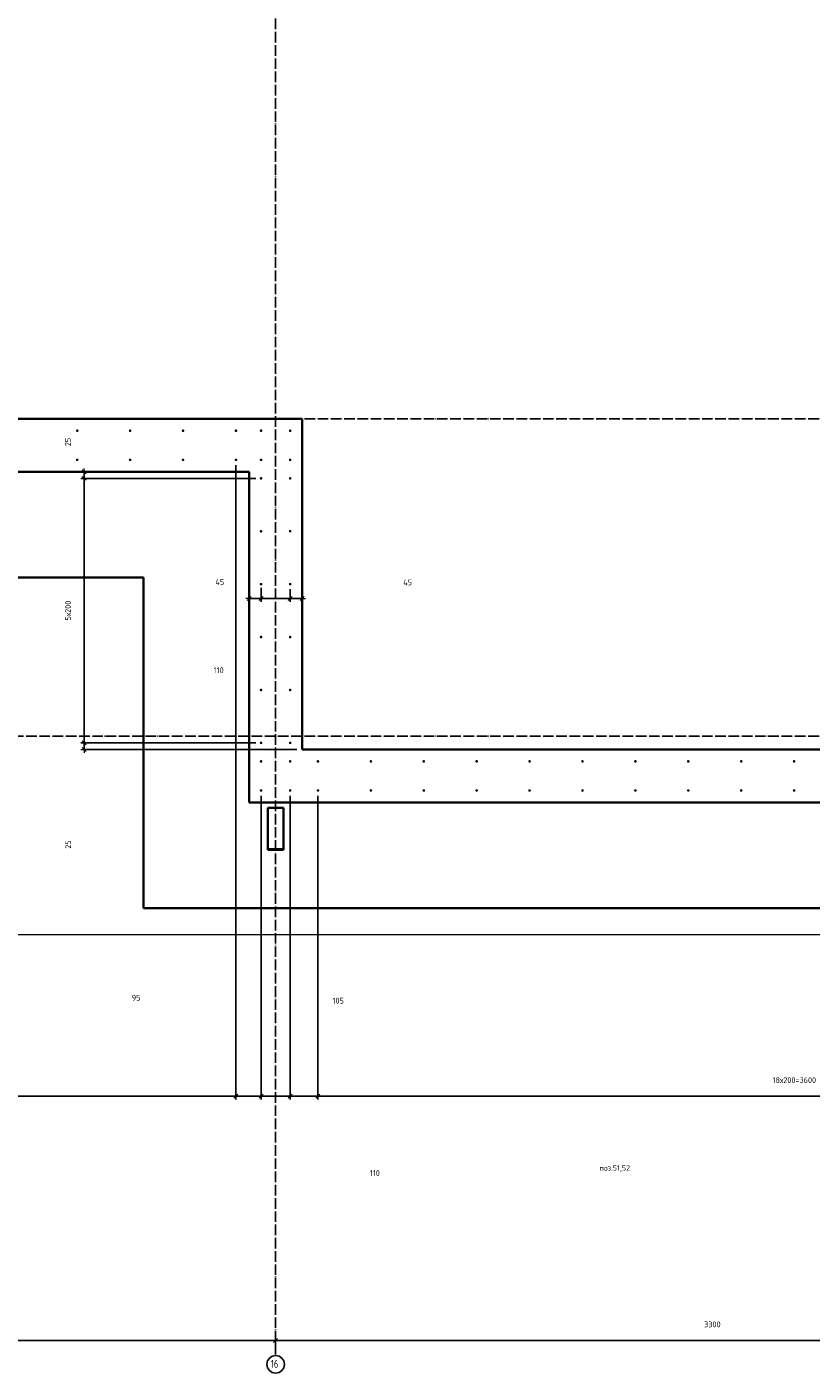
# Model space of a CAD drawing. Header units: millimetres. Extents: x 27309 to 183995, y -852 to 48500.
# Tile 47 of 93: x 148700 to 151664, y 27593 to 32682. Entities that reach past the tile are written whole.
import ezdxf

# ---------------------------------------------------------------- set-up
doc = ezdxf.new("R2010")
doc.units = ezdxf.units.MM
doc.header["$PDMODE"] = 65
for name, pattern in [('______11', [50, 40, -5, 0, -5]), ('______5', [110, 80, -10, 10, -10]), ('________', [0])]:
    doc.linetypes.add(name, pattern=pattern)
for name, color, linetype, lineweight in [('Standard', 7, 'Continuous', 25), ('Арм.стержн. Выпуски', 180, 'Continuous', 35), ('Размерная линия_ общее', 7, 'Continuous', 13)]:
    doc.layers.add(name, color=color, linetype=linetype, lineweight=lineweight)
doc.layers.add('Осевая линия_ общее', color=7, linetype='______5', lineweight=13, true_color=0xa0a0a0)
doc.styles.add('ISOCPEUR', font='ISOCPEUR')
doc.dimstyles.new('DIMSTYLE_3', dxfattribs={"dimtxt": 22, "dimasz": 25, "dimexe": 0, "dimexo": 0, "dimgap": 11, "dimtad": 2, "dimdec": 0, "dimrnd": 5, "dimzin": 12, "dimdsep": 46, "dimtxsty": 'ISOCPEUR', "dimblk1": 'ALL_ML_STRICH', "dimblk2": 'ALL_ML_STRICH', "dimsah": 1, "dimcen": 0, "dimclrd": 7, "dimclre": 256, "dimclrt": 7, "dimadec": 0, "dimazin": 0, "dimtfac": 1, "dimtdec": 0, "dimtix": 1, "dimtmove": 2, "dimatfit": 3, "dimfxl": 0, "dimtzin": 0, "dimlwd": 0, "dimlwe": -3, "dimarcsym": 0})
doc.dimstyles.new('DIMSTYLE_5', dxfattribs={"dimtxt": 22, "dimasz": 25, "dimexe": 0, "dimexo": 0, "dimgap": 11, "dimtad": 2, "dimdec": 0, "dimrnd": 5, "dimzin": 12, "dimdsep": 46, "dimtxsty": 'ISOCPEUR', "dimblk1": 'ALL_ML_STRICH', "dimblk2": 'ALL_ML_STRICH', "dimsah": 1, "dimcen": 0, "dimclrd": 7, "dimclre": 256, "dimclrt": 7, "dimadec": 0, "dimazin": 0, "dimtfac": 1, "dimtdec": 0, "dimtix": 1, "dimtmove": 2, "dimatfit": 3, "dimfxl": 0, "dimtvp": 1.2, "dimtzin": 0, "dimlwd": 0, "dimlwe": -3, "dimarcsym": 0})
doc.dimstyles.new('DIMSTYLE_7', dxfattribs={"dimtxt": 22, "dimasz": 25, "dimexe": 0, "dimexo": 0, "dimgap": 11, "dimtad": 0, "dimdec": 0, "dimrnd": 5, "dimzin": 12, "dimdsep": 46, "dimtxsty": 'ISOCPEUR', "dimblk1": 'ALL_ML_STRICH', "dimblk2": 'ALL_ML_STRICH', "dimsah": 1, "dimcen": 0, "dimclrd": 7, "dimclre": 256, "dimclrt": 7, "dimadec": 0, "dimazin": 0, "dimtfac": 1, "dimtdec": 0, "dimtix": 1, "dimtmove": 2, "dimatfit": 3, "dimfxl": 0, "dimtzin": 0, "dimlwd": 0, "dimlwe": -3, "dimarcsym": 0})

# ---------------------------------------------------------------- blocks, each defined once
blk = doc.blocks.new('ALL_ML_STRICH')
at = {"color": 0, "linetype": 'ByBlock', "lineweight": -2}
for p, q in [((-1, 0), (0.5, 0)), ((-0.3, -0.3), (0.3, 0.3)), ((0, -0.5), (0, 0.5))]:
    blk.add_line(p, q, dxfattribs=at)
blk = doc.blocks.new('*D19')
at = {"layer": 'DEFPOINTS', "color": 7, "linetype": 'Continuous', "lineweight": 13, "transparency": 33554687}
for p in [(149585, 29975), (148916.2, 29950), (149740, 29950)]:
    blk.add_point(p, dxfattribs=at)
at = {"layer": 'Размерная линия_ общее', "color": 253, "linetype": 'Continuous', "lineweight": -2, "true_color": 0xa0a0a0, "transparency": 33554687}
for p, q in [((149565, 29975), (148916.2, 29975)), ((149720, 29950), (148916.2, 29950))]:
    blk.add_line(p, q, dxfattribs=at)
at = {"layer": 'Размерная линия_ общее', "color": 7, "linetype": 'Continuous', "lineweight": -2, "transparency": 33554687}
blk.add_line((148916.2, 29950), (148916.2, 29975), dxfattribs=at)
at = {"layer": 'Размерная линия_ общее', "color": 7, "linetype": 'Continuous', "lineweight": 13, "transparency": 33554687, "xscale": 25, "yscale": 25, "zscale": 25}
for p, rotation in [((148916.2, 29975), 90), ((148916.2, 29950), 270)]:
    blk.add_blockref('ALL_ML_STRICH', p, dxfattribs=dict(at, rotation=rotation))
at = {"layer": 'Размерная линия_ общее', "color": 7, "linetype": 'Continuous', "lineweight": 13, "transparency": 33554687, "insert": (148855.6, 29590.9), "char_height": 22, "width": 44, "attachment_point": 5, "rotation": 90, "style": 'ISOCPEUR'}
blk.add_mtext('\\A1;{25}', dxfattribs=at)
blk = doc.blocks.new('*D20')
at = {"layer": 'DEFPOINTS', "color": 7, "linetype": 'Continuous', "lineweight": 13, "transparency": 33554687}
for p in [(149585, 30975), (148916.2, 29975), (149585, 29975)]:
    blk.add_point(p, dxfattribs=at)
at = {"layer": 'Размерная линия_ общее', "color": 253, "linetype": 'Continuous', "lineweight": -2, "true_color": 0xa0a0a0, "transparency": 33554687}
for p, q in [((149565, 30975), (148916.2, 30975)), ((149565, 29975), (148916.2, 29975))]:
    blk.add_line(p, q, dxfattribs=at)
at = {"layer": 'Размерная линия_ общее', "color": 7, "linetype": 'Continuous', "lineweight": -2, "transparency": 33554687}
blk.add_line((148916.2, 29975), (148916.2, 30975), dxfattribs=at)
at = {"layer": 'Размерная линия_ общее', "color": 7, "linetype": 'Continuous', "lineweight": 13, "transparency": 33554687, "xscale": 25, "yscale": 25, "zscale": 25}
for p, rotation in [((148916.2, 30975), 90), ((148916.2, 29975), 270)]:
    blk.add_blockref('ALL_ML_STRICH', p, dxfattribs=dict(at, rotation=rotation))
at = {"layer": 'Размерная линия_ общее', "color": 7, "linetype": 'Continuous', "lineweight": 13, "transparency": 33554687, "insert": (148844.2, 30437.6), "char_height": 22, "width": 1.1, "attachment_point": 1, "rotation": 90, "line_spacing_factor": 0.60241, "style": 'ISOCPEUR'}
blk.add_mtext('5х200', dxfattribs=at)
blk = doc.blocks.new('*D21')
at = {"layer": 'DEFPOINTS', "color": 7, "linetype": 'Continuous', "lineweight": 13, "transparency": 33554687}
for p in [(149094.7, 31000), (148916.2, 30975), (149585, 30975)]:
    blk.add_point(p, dxfattribs=at)
at = {"layer": 'Размерная линия_ общее', "color": 253, "linetype": 'Continuous', "lineweight": -2, "true_color": 0xa0a0a0, "transparency": 33554687}
for p, q in [((148916.2, 31000), (148916.2, 31000)), ((149565, 30975), (148916.2, 30975))]:
    blk.add_line(p, q, dxfattribs=at)
at = {"layer": 'Размерная линия_ общее', "color": 7, "linetype": 'Continuous', "lineweight": -2, "transparency": 33554687}
blk.add_line((148916.2, 30975), (148916.2, 31000), dxfattribs=at)
at = {"layer": 'Размерная линия_ общее', "color": 7, "linetype": 'Continuous', "lineweight": 13, "transparency": 33554687, "xscale": 25, "yscale": 25, "zscale": 25}
for p, rotation in [((148916.2, 31000), 90), ((148916.2, 30975), 270)]:
    blk.add_blockref('ALL_ML_STRICH', p, dxfattribs=dict(at, rotation=rotation))
at = {"layer": 'Размерная линия_ общее', "color": 7, "linetype": 'Continuous', "lineweight": 13, "transparency": 33554687, "insert": (148855.1, 31112.2), "char_height": 22, "width": 44, "attachment_point": 5, "rotation": 90, "style": 'ISOCPEUR'}
blk.add_mtext('\\A1;{25}', dxfattribs=at)
blk = doc.blocks.new('*D33')
at = {"layer": 'DEFPOINTS', "color": 7, "linetype": 'Continuous', "lineweight": 13, "transparency": 33554687}
for p in [(146340, 27715.7), (146340, 27662.1), (149640, 27662.1)]:
    blk.add_point(p, dxfattribs=at)
at = {"layer": 'Размерная линия_ общее', "color": 253, "linetype": 'Continuous', "lineweight": -2, "true_color": 0xa0a0a0, "transparency": 33554687}
for p, q in [((146340, 27682.1), (146340, 27715.7)), ((149640, 27682.1), (149640, 27715.7))]:
    blk.add_line(p, q, dxfattribs=at)
at = {"layer": 'Размерная линия_ общее', "color": 7, "linetype": 'Continuous', "lineweight": -2, "transparency": 33554687}
blk.add_line((146340, 27715.7), (149640, 27715.7), dxfattribs=at)
at = {"layer": 'Размерная линия_ общее', "color": 7, "linetype": 'Continuous', "lineweight": 13, "transparency": 33554687, "xscale": 25, "yscale": 25, "zscale": 25, "rotation": 180}
blk.add_blockref('ALL_ML_STRICH', (146340, 27715.7), dxfattribs=at)
at = {"layer": 'Размерная линия_ общее', "color": 7, "linetype": 'Continuous', "lineweight": 13, "transparency": 33554687, "xscale": 25, "yscale": 25, "zscale": 25}
blk.add_blockref('ALL_ML_STRICH', (149640, 27715.7), dxfattribs=at)
at = {"layer": 'Размерная линия_ общее', "color": 7, "linetype": 'Continuous', "lineweight": 13, "transparency": 33554687, "insert": (147991.1, 27776.7), "char_height": 22, "width": 88, "attachment_point": 5, "style": 'ISOCPEUR'}
blk.add_mtext('\\A1;{3300}', dxfattribs=at)
blk = doc.blocks.new('*D34')
at = {"layer": 'DEFPOINTS', "color": 7, "linetype": 'Continuous', "lineweight": 13, "transparency": 33554687}
for p in [(149640, 27715.7), (149640, 27662.1), (152940, 27662.1)]:
    blk.add_point(p, dxfattribs=at)
at = {"layer": 'Размерная линия_ общее', "color": 253, "linetype": 'Continuous', "lineweight": -2, "true_color": 0xa0a0a0, "transparency": 33554687}
for p, q in [((149640, 27682.1), (149640, 27715.7)), ((152940, 27682.1), (152940, 27715.7))]:
    blk.add_line(p, q, dxfattribs=at)
at = {"layer": 'Размерная линия_ общее', "color": 7, "linetype": 'Continuous', "lineweight": -2, "transparency": 33554687}
blk.add_line((149640, 27715.7), (152940, 27715.7), dxfattribs=at)
at = {"layer": 'Размерная линия_ общее', "color": 7, "linetype": 'Continuous', "lineweight": 13, "transparency": 33554687, "xscale": 25, "yscale": 25, "zscale": 25, "rotation": 180}
blk.add_blockref('ALL_ML_STRICH', (149640, 27715.7), dxfattribs=at)
at = {"layer": 'Размерная линия_ общее', "color": 7, "linetype": 'Continuous', "lineweight": 13, "transparency": 33554687, "xscale": 25, "yscale": 25, "zscale": 25}
blk.add_blockref('ALL_ML_STRICH', (152940, 27715.7), dxfattribs=at)
at = {"layer": 'Размерная линия_ общее', "color": 7, "linetype": 'Continuous', "lineweight": 13, "transparency": 33554687, "insert": (151291.1, 27776.7), "char_height": 22, "width": 88, "attachment_point": 5, "style": 'ISOCPEUR'}
blk.add_mtext('\\A1;{3300}', dxfattribs=at)
blk = doc.blocks.new('*D140')
at = {"layer": 'DEFPOINTS', "color": 7, "linetype": 'Continuous', "lineweight": 13, "transparency": 33554687}
for p in [(149695, 30576.3), (149740, 30520.9), (149740, 30481.6)]:
    blk.add_point(p, dxfattribs=at)
at = {"layer": 'Размерная линия_ общее', "color": 253, "linetype": 'Continuous', "lineweight": -2, "true_color": 0xa0a0a0, "transparency": 33554687}
for p, q in [((149695, 30556.3), (149695, 30520.9)), ((149740, 30501.6), (149740, 30520.9))]:
    blk.add_line(p, q, dxfattribs=at)
at = {"layer": 'Размерная линия_ общее', "color": 7, "linetype": 'Continuous', "lineweight": -2, "transparency": 33554687}
blk.add_line((149740, 30520.9), (149695, 30520.9), dxfattribs=at)
at = {"layer": 'Размерная линия_ общее', "color": 7, "linetype": 'Continuous', "lineweight": 13, "transparency": 33554687, "xscale": 25, "yscale": 25, "zscale": 25}
for p, rotation in [((149695, 30520.9), 180), ((149740, 30520.9), 360)]:
    blk.add_blockref('ALL_ML_STRICH', p, dxfattribs=dict(at, rotation=rotation))
at = {"layer": 'Размерная линия_ общее', "color": 7, "linetype": 'Continuous', "lineweight": 13, "transparency": 33554687, "insert": (150139, 30581.4), "char_height": 22, "width": 44, "attachment_point": 5, "style": 'ISOCPEUR'}
blk.add_mtext('\\A1;{45}', dxfattribs=at)
blk = doc.blocks.new('*D141')
at = {"layer": 'DEFPOINTS', "color": 7, "linetype": 'Continuous', "lineweight": 13, "transparency": 33554687}
for p in [(149585, 30581.3), (149695, 30576.3), (149695, 30520.9)]:
    blk.add_point(p, dxfattribs=at)
at = {"layer": 'Размерная линия_ общее', "color": 253, "linetype": 'Continuous', "lineweight": -2, "true_color": 0xa0a0a0, "transparency": 33554687}
for p, q in [((149585, 30561.3), (149585, 30520.9)), ((149695, 30556.3), (149695, 30520.9))]:
    blk.add_line(p, q, dxfattribs=at)
at = {"layer": 'Размерная линия_ общее', "color": 7, "linetype": 'Continuous', "lineweight": -2, "transparency": 33554687}
blk.add_line((149695, 30520.9), (149585, 30520.9), dxfattribs=at)
at = {"layer": 'Размерная линия_ общее', "color": 7, "linetype": 'Continuous', "lineweight": 13, "transparency": 33554687, "xscale": 25, "yscale": 25, "zscale": 25}
for p, rotation in [((149585, 30520.9), 180), ((149695, 30520.9), 360)]:
    blk.add_blockref('ALL_ML_STRICH', p, dxfattribs=dict(at, rotation=rotation))
at = {"layer": 'Размерная линия_ общее', "color": 7, "linetype": 'Continuous', "lineweight": 13, "transparency": 33554687, "insert": (149424.7, 30249.4), "char_height": 22, "width": 66, "attachment_point": 5, "style": 'ISOCPEUR'}
blk.add_mtext('\\A1;{110}', dxfattribs=at)
blk = doc.blocks.new('*D142')
at = {"layer": 'DEFPOINTS', "color": 7, "linetype": 'Continuous', "lineweight": 13, "transparency": 33554687}
for p in [(149585, 30581.3), (149540, 30492.4), (149585, 30520.9)]:
    blk.add_point(p, dxfattribs=at)
at = {"layer": 'Размерная линия_ общее', "color": 253, "linetype": 'Continuous', "lineweight": -2, "true_color": 0xa0a0a0, "transparency": 33554687}
for p, q in [((149585, 30561.3), (149585, 30520.9)), ((149540, 30512.4), (149540, 30520.9))]:
    blk.add_line(p, q, dxfattribs=at)
at = {"layer": 'Размерная линия_ общее', "color": 7, "linetype": 'Continuous', "lineweight": -2, "transparency": 33554687}
blk.add_line((149585, 30520.9), (149540, 30520.9), dxfattribs=at)
at = {"layer": 'Размерная линия_ общее', "color": 7, "linetype": 'Continuous', "lineweight": 13, "transparency": 33554687, "xscale": 25, "yscale": 25, "zscale": 25}
for p, rotation in [((149540, 30520.9), 180), ((149585, 30520.9), 360)]:
    blk.add_blockref('ALL_ML_STRICH', p, dxfattribs=dict(at, rotation=rotation))
at = {"layer": 'Размерная линия_ общее', "color": 7, "linetype": 'Continuous', "lineweight": 13, "transparency": 33554687, "insert": (149429.2, 30583.1), "char_height": 22, "width": 44, "attachment_point": 5, "style": 'ISOCPEUR'}
blk.add_mtext('\\A1;{45}', dxfattribs=at)
blk = doc.blocks.new('*D584')
at = {"layer": 'DEFPOINTS', "color": 7, "linetype": 'Continuous', "lineweight": 13, "transparency": 33554687}
for p in [(146490, 31045), (149490, 31045), (146490, 28639)]:
    blk.add_point(p, dxfattribs=at)
at = {"layer": 'Размерная линия_ общее', "color": 253, "linetype": 'Continuous', "lineweight": -2, "true_color": 0xa0a0a0, "transparency": 33554687}
for p, q in [((146490, 31025), (146490, 28639)), ((149490, 31025), (149490, 28639))]:
    blk.add_line(p, q, dxfattribs=at)
at = {"layer": 'Размерная линия_ общее', "color": 7, "linetype": 'Continuous', "lineweight": -2, "transparency": 33554687}
blk.add_line((146490, 28639), (149490, 28639), dxfattribs=at)
at = {"layer": 'Размерная линия_ общее', "color": 7, "linetype": 'Continuous', "lineweight": 13, "transparency": 33554687, "xscale": 25, "yscale": 25, "zscale": 25, "rotation": 180}
blk.add_blockref('ALL_ML_STRICH', (146490, 28639), dxfattribs=at)
at = {"layer": 'Размерная линия_ общее', "color": 7, "linetype": 'Continuous', "lineweight": 13, "transparency": 33554687, "xscale": 25, "yscale": 25, "zscale": 25}
blk.add_blockref('ALL_ML_STRICH', (149490, 28639), dxfattribs=at)
at = {"layer": 'Размерная линия_ общее', "color": 7, "linetype": 'Continuous', "lineweight": 13, "transparency": 33554687, "insert": (147908.6, 28711), "char_height": 22, "width": 1.1, "attachment_point": 1, "line_spacing_factor": 0.60241, "style": 'ISOCPEUR'}
blk.add_mtext('15х200=3000', dxfattribs=at)
blk = doc.blocks.new('*D585')
at = {"layer": 'DEFPOINTS', "color": 7, "linetype": 'Continuous', "lineweight": 13, "transparency": 33554687}
for p in [(149490, 31045), (149585, 29795), (149490, 28639)]:
    blk.add_point(p, dxfattribs=at)
at = {"layer": 'Размерная линия_ общее', "color": 253, "linetype": 'Continuous', "lineweight": -2, "true_color": 0xa0a0a0, "transparency": 33554687}
for p, q in [((149490, 31025), (149490, 28639)), ((149585, 29775), (149585, 28639))]:
    blk.add_line(p, q, dxfattribs=at)
at = {"layer": 'Размерная линия_ общее', "color": 7, "linetype": 'Continuous', "lineweight": -2, "transparency": 33554687}
blk.add_line((149490, 28639), (149585, 28639), dxfattribs=at)
at = {"layer": 'Размерная линия_ общее', "color": 7, "linetype": 'Continuous', "lineweight": 13, "transparency": 33554687, "xscale": 25, "yscale": 25, "zscale": 25, "rotation": 180}
blk.add_blockref('ALL_ML_STRICH', (149490, 28639), dxfattribs=at)
at = {"layer": 'Размерная линия_ общее', "color": 7, "linetype": 'Continuous', "lineweight": 13, "transparency": 33554687, "xscale": 25, "yscale": 25, "zscale": 25}
blk.add_blockref('ALL_ML_STRICH', (149585, 28639), dxfattribs=at)
at = {"layer": 'Размерная линия_ общее', "color": 7, "linetype": 'Continuous', "lineweight": 13, "transparency": 33554687, "insert": (149112.7, 29011.3), "char_height": 22, "width": 44, "attachment_point": 5, "style": 'ISOCPEUR'}
blk.add_mtext('\\A1;{95}', dxfattribs=at)
blk = doc.blocks.new('*D586')
at = {"layer": 'DEFPOINTS', "color": 7, "linetype": 'Continuous', "lineweight": 13, "transparency": 33554687}
for p in [(149585, 29795), (149695, 29795), (149585, 28639)]:
    blk.add_point(p, dxfattribs=at)
at = {"layer": 'Размерная линия_ общее', "color": 253, "linetype": 'Continuous', "lineweight": -2, "true_color": 0xa0a0a0, "transparency": 33554687}
for p, q in [((149585, 29775), (149585, 28639)), ((149695, 29775), (149695, 28639))]:
    blk.add_line(p, q, dxfattribs=at)
at = {"layer": 'Размерная линия_ общее', "color": 7, "linetype": 'Continuous', "lineweight": -2, "transparency": 33554687}
blk.add_line((149585, 28639), (149695, 28639), dxfattribs=at)
at = {"layer": 'Размерная линия_ общее', "color": 7, "linetype": 'Continuous', "lineweight": 13, "transparency": 33554687, "xscale": 25, "yscale": 25, "zscale": 25, "rotation": 180}
blk.add_blockref('ALL_ML_STRICH', (149585, 28639), dxfattribs=at)
at = {"layer": 'Размерная линия_ общее', "color": 7, "linetype": 'Continuous', "lineweight": 13, "transparency": 33554687, "xscale": 25, "yscale": 25, "zscale": 25}
blk.add_blockref('ALL_ML_STRICH', (149695, 28639), dxfattribs=at)
at = {"layer": 'Размерная линия_ общее', "color": 7, "linetype": 'Continuous', "lineweight": 13, "transparency": 33554687, "insert": (150015, 28348.9), "char_height": 22, "width": 66, "attachment_point": 5, "style": 'ISOCPEUR'}
blk.add_mtext('\\A1;{110}', dxfattribs=at)
blk = doc.blocks.new('*D587')
at = {"layer": 'DEFPOINTS', "color": 7, "linetype": 'Continuous', "lineweight": 13, "transparency": 33554687}
for p in [(149695, 29795), (149800, 29795), (149695, 28639)]:
    blk.add_point(p, dxfattribs=at)
at = {"layer": 'Размерная линия_ общее', "color": 253, "linetype": 'Continuous', "lineweight": -2, "true_color": 0xa0a0a0, "transparency": 33554687}
for p, q in [((149695, 29775), (149695, 28639)), ((149800, 29775), (149800, 28639))]:
    blk.add_line(p, q, dxfattribs=at)
at = {"layer": 'Размерная линия_ общее', "color": 7, "linetype": 'Continuous', "lineweight": -2, "transparency": 33554687}
blk.add_line((149695, 28639), (149800, 28639), dxfattribs=at)
at = {"layer": 'Размерная линия_ общее', "color": 7, "linetype": 'Continuous', "lineweight": 13, "transparency": 33554687, "xscale": 25, "yscale": 25, "zscale": 25, "rotation": 180}
blk.add_blockref('ALL_ML_STRICH', (149695, 28639), dxfattribs=at)
at = {"layer": 'Размерная линия_ общее', "color": 7, "linetype": 'Continuous', "lineweight": 13, "transparency": 33554687, "xscale": 25, "yscale": 25, "zscale": 25}
blk.add_blockref('ALL_ML_STRICH', (149800, 28639), dxfattribs=at)
at = {"layer": 'Размерная линия_ общее', "color": 7, "linetype": 'Continuous', "lineweight": 13, "transparency": 33554687, "insert": (149876.5, 29000.2), "char_height": 22, "width": 66, "attachment_point": 5, "style": 'ISOCPEUR'}
blk.add_mtext('\\A1;{105}', dxfattribs=at)
blk = doc.blocks.new('*D588')
at = {"layer": 'DEFPOINTS', "color": 7, "linetype": 'Continuous', "lineweight": 13, "transparency": 33554687}
for p in [(149800, 29795), (153400, 29795), (149800, 28639)]:
    blk.add_point(p, dxfattribs=at)
at = {"layer": 'Размерная линия_ общее', "color": 253, "linetype": 'Continuous', "lineweight": -2, "true_color": 0xa0a0a0, "transparency": 33554687}
for p, q in [((149800, 29775), (149800, 28639)), ((153400, 29775), (153400, 28639))]:
    blk.add_line(p, q, dxfattribs=at)
at = {"layer": 'Размерная линия_ общее', "color": 7, "linetype": 'Continuous', "lineweight": -2, "transparency": 33554687}
blk.add_line((149800, 28639), (153400, 28639), dxfattribs=at)
at = {"layer": 'Размерная линия_ общее', "color": 7, "linetype": 'Continuous', "lineweight": 13, "transparency": 33554687, "xscale": 25, "yscale": 25, "zscale": 25, "rotation": 180}
blk.add_blockref('ALL_ML_STRICH', (149800, 28639), dxfattribs=at)
at = {"layer": 'Размерная линия_ общее', "color": 7, "linetype": 'Continuous', "lineweight": 13, "transparency": 33554687, "xscale": 25, "yscale": 25, "zscale": 25}
blk.add_blockref('ALL_ML_STRICH', (153400, 28639), dxfattribs=at)
at = {"layer": 'Размерная линия_ общее', "color": 7, "linetype": 'Continuous', "lineweight": 13, "transparency": 33554687, "insert": (151518.6, 28711), "char_height": 22, "width": 1.1, "attachment_point": 1, "line_spacing_factor": 0.60241, "style": 'ISOCPEUR'}
blk.add_mtext('18х200=3600', dxfattribs=at)

msp = doc.modelspace()

# ---------------------------------------------------------------- hatches: boundary and pattern name
at = {"layer": 'Арм.стержн. Выпуски', "linetype": 'Continuous', "lineweight": 35, "transparency": 33554687}
for points in [[(148895, 31155), (148894.6, 31156.9), (148893.5, 31158.5), (148891.9, 31159.6), (148890, 31160), (148888.1, 31159.6), (148886.5, 31158.5), (148885.4, 31156.9), (148885, 31155), (148885.4, 31153.1), (148886.5, 31151.5), (148888.1, 31150.4), (148890, 31150), (148891.9, 31150.4), (148893.5, 31151.5), (148894.6, 31153.1)], [(149095, 31155), (149094.6, 31156.9), (149093.5, 31158.5), (149091.9, 31159.6), (149090, 31160), (149088.1, 31159.6), (149086.5, 31158.5), (149085.4, 31156.9), (149085, 31155), (149085.4, 31153.1), (149086.5, 31151.5), (149088.1, 31150.4), (149090, 31150), (149091.9, 31150.4), (149093.5, 31151.5), (149094.6, 31153.1)], [(149295, 31155), (149294.6, 31156.9), (149293.5, 31158.5), (149291.9, 31159.6), (149290, 31160), (149288.1, 31159.6), (149286.5, 31158.5), (149285.4, 31156.9), (149285, 31155), (149285.4, 31153.1), (149286.5, 31151.5), (149288.1, 31150.4), (149290, 31150), (149291.9, 31150.4), (149293.5, 31151.5), (149294.6, 31153.1)], [(149495, 31155), (149494.6, 31156.9), (149493.5, 31158.5), (149491.9, 31159.6), (149490, 31160), (149488.1, 31159.6), (149486.5, 31158.5), (149485.4, 31156.9), (149485, 31155), (149485.4, 31153.1), (149486.5, 31151.5), (149488.1, 31150.4), (149490, 31150), (149491.9, 31150.4), (149493.5, 31151.5), (149494.6, 31153.1)], [(149590, 31155), (149589.6, 31156.9), (149588.5, 31158.5), (149586.9, 31159.6), (149585, 31160), (149583.1, 31159.6), (149581.5, 31158.5), (149580.4, 31156.9), (149580, 31155), (149580.4, 31153.1), (149581.5, 31151.5), (149583.1, 31150.4), (149585, 31150), (149586.9, 31150.4), (149588.5, 31151.5), (149589.6, 31153.1)], [(149700, 31155), (149699.6, 31156.9), (149698.5, 31158.5), (149696.9, 31159.6), (149695, 31160), (149693.1, 31159.6), (149691.5, 31158.5), (149690.4, 31156.9), (149690, 31155), (149690.4, 31153.1), (149691.5, 31151.5), (149693.1, 31150.4), (149695, 31150), (149696.9, 31150.4), (149698.5, 31151.5), (149699.6, 31153.1)], [(148895, 31045), (148894.6, 31046.9), (148893.5, 31048.5), (148891.9, 31049.6), (148890, 31050), (148888.1, 31049.6), (148886.5, 31048.5), (148885.4, 31046.9), (148885, 31045), (148885.4, 31043.1), (148886.5, 31041.5), (148888.1, 31040.4), (148890, 31040), (148891.9, 31040.4), (148893.5, 31041.5), (148894.6, 31043.1)], [(149095, 31045), (149094.6, 31046.9), (149093.5, 31048.5), (149091.9, 31049.6), (149090, 31050), (149088.1, 31049.6), (149086.5, 31048.5), (149085.4, 31046.9), (149085, 31045), (149085.4, 31043.1), (149086.5, 31041.5), (149088.1, 31040.4), (149090, 31040), (149091.9, 31040.4), (149093.5, 31041.5), (149094.6, 31043.1)], [(149295, 31045), (149294.6, 31046.9), (149293.5, 31048.5), (149291.9, 31049.6), (149290, 31050), (149288.1, 31049.6), (149286.5, 31048.5), (149285.4, 31046.9), (149285, 31045), (149285.4, 31043.1), (149286.5, 31041.5), (149288.1, 31040.4), (149290, 31040), (149291.9, 31040.4), (149293.5, 31041.5), (149294.6, 31043.1)], [(149495, 31045), (149494.6, 31046.9), (149493.5, 31048.5), (149491.9, 31049.6), (149490, 31050), (149488.1, 31049.6), (149486.5, 31048.5), (149485.4, 31046.9), (149485, 31045), (149485.4, 31043.1), (149486.5, 31041.5), (149488.1, 31040.4), (149490, 31040), (149491.9, 31040.4), (149493.5, 31041.5), (149494.6, 31043.1)], [(149590, 31045), (149589.6, 31046.9), (149588.5, 31048.5), (149586.9, 31049.6), (149585, 31050), (149583.1, 31049.6), (149581.5, 31048.5), (149580.4, 31046.9), (149580, 31045), (149580.4, 31043.1), (149581.5, 31041.5), (149583.1, 31040.4), (149585, 31040), (149586.9, 31040.4), (149588.5, 31041.5), (149589.6, 31043.1)], [(149700, 31045), (149699.6, 31046.9), (149698.5, 31048.5), (149696.9, 31049.6), (149695, 31050), (149693.1, 31049.6), (149691.5, 31048.5), (149690.4, 31046.9), (149690, 31045), (149690.4, 31043.1), (149691.5, 31041.5), (149693.1, 31040.4), (149695, 31040), (149696.9, 31040.4), (149698.5, 31041.5), (149699.6, 31043.1)], [(149590, 30975), (149589.6, 30976.9), (149588.5, 30978.5), (149586.9, 30979.6), (149585, 30980), (149583.1, 30979.6), (149581.5, 30978.5), (149580.4, 30976.9), (149580, 30975), (149580.4, 30973.1), (149581.5, 30971.5), (149583.1, 30970.4), (149585, 30970), (149586.9, 30970.4), (149588.5, 30971.5), (149589.6, 30973.1)], [(149700, 30975), (149699.6, 30976.9), (149698.5, 30978.5), (149696.9, 30979.6), (149695, 30980), (149693.1, 30979.6), (149691.5, 30978.5), (149690.4, 30976.9), (149690, 30975), (149690.4, 30973.1), (149691.5, 30971.5), (149693.1, 30970.4), (149695, 30970), (149696.9, 30970.4), (149698.5, 30971.5), (149699.6, 30973.1)], [(149590, 30775), (149589.6, 30776.9), (149588.5, 30778.5), (149586.9, 30779.6), (149585, 30780), (149583.1, 30779.6), (149581.5, 30778.5), (149580.4, 30776.9), (149580, 30775), (149580.4, 30773.1), (149581.5, 30771.5), (149583.1, 30770.4), (149585, 30770), (149586.9, 30770.4), (149588.5, 30771.5), (149589.6, 30773.1)], [(149700, 30775), (149699.6, 30776.9), (149698.5, 30778.5), (149696.9, 30779.6), (149695, 30780), (149693.1, 30779.6), (149691.5, 30778.5), (149690.4, 30776.9), (149690, 30775), (149690.4, 30773.1), (149691.5, 30771.5), (149693.1, 30770.4), (149695, 30770), (149696.9, 30770.4), (149698.5, 30771.5), (149699.6, 30773.1)], [(149590, 30575), (149589.6, 30576.9), (149588.5, 30578.5), (149586.9, 30579.6), (149585, 30580), (149583.1, 30579.6), (149581.5, 30578.5), (149580.4, 30576.9), (149580, 30575), (149580.4, 30573.1), (149581.5, 30571.5), (149583.1, 30570.4), (149585, 30570), (149586.9, 30570.4), (149588.5, 30571.5), (149589.6, 30573.1)], [(149700, 30575), (149699.6, 30576.9), (149698.5, 30578.5), (149696.9, 30579.6), (149695, 30580), (149693.1, 30579.6), (149691.5, 30578.5), (149690.4, 30576.9), (149690, 30575), (149690.4, 30573.1), (149691.5, 30571.5), (149693.1, 30570.4), (149695, 30570), (149696.9, 30570.4), (149698.5, 30571.5), (149699.6, 30573.1)], [(149590, 30375), (149589.6, 30376.9), (149588.5, 30378.5), (149586.9, 30379.6), (149585, 30380), (149583.1, 30379.6), (149581.5, 30378.5), (149580.4, 30376.9), (149580, 30375), (149580.4, 30373.1), (149581.5, 30371.5), (149583.1, 30370.4), (149585, 30370), (149586.9, 30370.4), (149588.5, 30371.5), (149589.6, 30373.1)], [(149700, 30375), (149699.6, 30376.9), (149698.5, 30378.5), (149696.9, 30379.6), (149695, 30380), (149693.1, 30379.6), (149691.5, 30378.5), (149690.4, 30376.9), (149690, 30375), (149690.4, 30373.1), (149691.5, 30371.5), (149693.1, 30370.4), (149695, 30370), (149696.9, 30370.4), (149698.5, 30371.5), (149699.6, 30373.1)], [(149590, 30175), (149589.6, 30176.9), (149588.5, 30178.5), (149586.9, 30179.6), (149585, 30180), (149583.1, 30179.6), (149581.5, 30178.5), (149580.4, 30176.9), (149580, 30175), (149580.4, 30173.1), (149581.5, 30171.5), (149583.1, 30170.4), (149585, 30170), (149586.9, 30170.4), (149588.5, 30171.5), (149589.6, 30173.1)], [(149700, 30175), (149699.6, 30176.9), (149698.5, 30178.5), (149696.9, 30179.6), (149695, 30180), (149693.1, 30179.6), (149691.5, 30178.5), (149690.4, 30176.9), (149690, 30175), (149690.4, 30173.1), (149691.5, 30171.5), (149693.1, 30170.4), (149695, 30170), (149696.9, 30170.4), (149698.5, 30171.5), (149699.6, 30173.1)], [(149590, 29975), (149589.6, 29976.9), (149588.5, 29978.5), (149586.9, 29979.6), (149585, 29980), (149583.1, 29979.6), (149581.5, 29978.5), (149580.4, 29976.9), (149580, 29975), (149580.4, 29973.1), (149581.5, 29971.5), (149583.1, 29970.4), (149585, 29970), (149586.9, 29970.4), (149588.5, 29971.5), (149589.6, 29973.1)], [(149700, 29975), (149699.6, 29976.9), (149698.5, 29978.5), (149696.9, 29979.6), (149695, 29980), (149693.1, 29979.6), (149691.5, 29978.5), (149690.4, 29976.9), (149690, 29975), (149690.4, 29973.1), (149691.5, 29971.5), (149693.1, 29970.4), (149695, 29970), (149696.9, 29970.4), (149698.5, 29971.5), (149699.6, 29973.1)], [(149590, 29905), (149589.6, 29906.9), (149588.5, 29908.5), (149586.9, 29909.6), (149585, 29910), (149583.1, 29909.6), (149581.5, 29908.5), (149580.4, 29906.9), (149580, 29905), (149580.4, 29903.1), (149581.5, 29901.5), (149583.1, 29900.4), (149585, 29900), (149586.9, 29900.4), (149588.5, 29901.5), (149589.6, 29903.1)], [(149700, 29905), (149699.6, 29906.9), (149698.5, 29908.5), (149696.9, 29909.6), (149695, 29910), (149693.1, 29909.6), (149691.5, 29908.5), (149690.4, 29906.9), (149690, 29905), (149690.4, 29903.1), (149691.5, 29901.5), (149693.1, 29900.4), (149695, 29900), (149696.9, 29900.4), (149698.5, 29901.5), (149699.6, 29903.1)], [(149805, 29905), (149804.6, 29906.9), (149803.5, 29908.5), (149801.9, 29909.6), (149800, 29910), (149798.1, 29909.6), (149796.5, 29908.5), (149795.4, 29906.9), (149795, 29905), (149795.4, 29903.1), (149796.5, 29901.5), (149798.1, 29900.4), (149800, 29900), (149801.9, 29900.4), (149803.5, 29901.5), (149804.6, 29903.1)], [(150005, 29905), (150004.6, 29906.9), (150003.5, 29908.5), (150001.9, 29909.6), (150000, 29910), (149998.1, 29909.6), (149996.5, 29908.5), (149995.4, 29906.9), (149995, 29905), (149995.4, 29903.1), (149996.5, 29901.5), (149998.1, 29900.4), (150000, 29900), (150001.9, 29900.4), (150003.5, 29901.5), (150004.6, 29903.1)], [(150205, 29905), (150204.6, 29906.9), (150203.5, 29908.5), (150201.9, 29909.6), (150200, 29910), (150198.1, 29909.6), (150196.5, 29908.5), (150195.4, 29906.9), (150195, 29905), (150195.4, 29903.1), (150196.5, 29901.5), (150198.1, 29900.4), (150200, 29900), (150201.9, 29900.4), (150203.5, 29901.5), (150204.6, 29903.1)], [(150405, 29905), (150404.6, 29906.9), (150403.5, 29908.5), (150401.9, 29909.6), (150400, 29910), (150398.1, 29909.6), (150396.5, 29908.5), (150395.4, 29906.9), (150395, 29905), (150395.4, 29903.1), (150396.5, 29901.5), (150398.1, 29900.4), (150400, 29900), (150401.9, 29900.4), (150403.5, 29901.5), (150404.6, 29903.1)], [(150605, 29905), (150604.6, 29906.9), (150603.5, 29908.5), (150601.9, 29909.6), (150600, 29910), (150598.1, 29909.6), (150596.5, 29908.5), (150595.4, 29906.9), (150595, 29905), (150595.4, 29903.1), (150596.5, 29901.5), (150598.1, 29900.4), (150600, 29900), (150601.9, 29900.4), (150603.5, 29901.5), (150604.6, 29903.1)], [(150805, 29905), (150804.6, 29906.9), (150803.5, 29908.5), (150801.9, 29909.6), (150800, 29910), (150798.1, 29909.6), (150796.5, 29908.5), (150795.4, 29906.9), (150795, 29905), (150795.4, 29903.1), (150796.5, 29901.5), (150798.1, 29900.4), (150800, 29900), (150801.9, 29900.4), (150803.5, 29901.5), (150804.6, 29903.1)], [(151005, 29905), (151004.6, 29906.9), (151003.5, 29908.5), (151001.9, 29909.6), (151000, 29910), (150998.1, 29909.6), (150996.5, 29908.5), (150995.4, 29906.9), (150995, 29905), (150995.4, 29903.1), (150996.5, 29901.5), (150998.1, 29900.4), (151000, 29900), (151001.9, 29900.4), (151003.5, 29901.5), (151004.6, 29903.1)], [(151205, 29905), (151204.6, 29906.9), (151203.5, 29908.5), (151201.9, 29909.6), (151200, 29910), (151198.1, 29909.6), (151196.5, 29908.5), (151195.4, 29906.9), (151195, 29905), (151195.4, 29903.1), (151196.5, 29901.5), (151198.1, 29900.4), (151200, 29900), (151201.9, 29900.4), (151203.5, 29901.5), (151204.6, 29903.1)], [(151405, 29905), (151404.6, 29906.9), (151403.5, 29908.5), (151401.9, 29909.6), (151400, 29910), (151398.1, 29909.6), (151396.5, 29908.5), (151395.4, 29906.9), (151395, 29905), (151395.4, 29903.1), (151396.5, 29901.5), (151398.1, 29900.4), (151400, 29900), (151401.9, 29900.4), (151403.5, 29901.5), (151404.6, 29903.1)], [(151605, 29905), (151604.6, 29906.9), (151603.5, 29908.5), (151601.9, 29909.6), (151600, 29910), (151598.1, 29909.6), (151596.5, 29908.5), (151595.4, 29906.9), (151595, 29905), (151595.4, 29903.1), (151596.5, 29901.5), (151598.1, 29900.4), (151600, 29900), (151601.9, 29900.4), (151603.5, 29901.5), (151604.6, 29903.1)], [(149590, 29795), (149589.6, 29796.9), (149588.5, 29798.5), (149586.9, 29799.6), (149585, 29800), (149583.1, 29799.6), (149581.5, 29798.5), (149580.4, 29796.9), (149580, 29795), (149580.4, 29793.1), (149581.5, 29791.5), (149583.1, 29790.4), (149585, 29790), (149586.9, 29790.4), (149588.5, 29791.5), (149589.6, 29793.1)], [(149700, 29795), (149699.6, 29796.9), (149698.5, 29798.5), (149696.9, 29799.6), (149695, 29800), (149693.1, 29799.6), (149691.5, 29798.5), (149690.4, 29796.9), (149690, 29795), (149690.4, 29793.1), (149691.5, 29791.5), (149693.1, 29790.4), (149695, 29790), (149696.9, 29790.4), (149698.5, 29791.5), (149699.6, 29793.1)], [(149805, 29795), (149804.6, 29796.9), (149803.5, 29798.5), (149801.9, 29799.6), (149800, 29800), (149798.1, 29799.6), (149796.5, 29798.5), (149795.4, 29796.9), (149795, 29795), (149795.4, 29793.1), (149796.5, 29791.5), (149798.1, 29790.4), (149800, 29790), (149801.9, 29790.4), (149803.5, 29791.5), (149804.6, 29793.1)], [(150005, 29795), (150004.6, 29796.9), (150003.5, 29798.5), (150001.9, 29799.6), (150000, 29800), (149998.1, 29799.6), (149996.5, 29798.5), (149995.4, 29796.9), (149995, 29795), (149995.4, 29793.1), (149996.5, 29791.5), (149998.1, 29790.4), (150000, 29790), (150001.9, 29790.4), (150003.5, 29791.5), (150004.6, 29793.1)], [(150205, 29795), (150204.6, 29796.9), (150203.5, 29798.5), (150201.9, 29799.6), (150200, 29800), (150198.1, 29799.6), (150196.5, 29798.5), (150195.4, 29796.9), (150195, 29795), (150195.4, 29793.1), (150196.5, 29791.5), (150198.1, 29790.4), (150200, 29790), (150201.9, 29790.4), (150203.5, 29791.5), (150204.6, 29793.1)], [(150405, 29795), (150404.6, 29796.9), (150403.5, 29798.5), (150401.9, 29799.6), (150400, 29800), (150398.1, 29799.6), (150396.5, 29798.5), (150395.4, 29796.9), (150395, 29795), (150395.4, 29793.1), (150396.5, 29791.5), (150398.1, 29790.4), (150400, 29790), (150401.9, 29790.4), (150403.5, 29791.5), (150404.6, 29793.1)], [(150605, 29795), (150604.6, 29796.9), (150603.5, 29798.5), (150601.9, 29799.6), (150600, 29800), (150598.1, 29799.6), (150596.5, 29798.5), (150595.4, 29796.9), (150595, 29795), (150595.4, 29793.1), (150596.5, 29791.5), (150598.1, 29790.4), (150600, 29790), (150601.9, 29790.4), (150603.5, 29791.5), (150604.6, 29793.1)], [(150805, 29795), (150804.6, 29796.9), (150803.5, 29798.5), (150801.9, 29799.6), (150800, 29800), (150798.1, 29799.6), (150796.5, 29798.5), (150795.4, 29796.9), (150795, 29795), (150795.4, 29793.1), (150796.5, 29791.5), (150798.1, 29790.4), (150800, 29790), (150801.9, 29790.4), (150803.5, 29791.5), (150804.6, 29793.1)], [(151005, 29795), (151004.6, 29796.9), (151003.5, 29798.5), (151001.9, 29799.6), (151000, 29800), (150998.1, 29799.6), (150996.5, 29798.5), (150995.4, 29796.9), (150995, 29795), (150995.4, 29793.1), (150996.5, 29791.5), (150998.1, 29790.4), (151000, 29790), (151001.9, 29790.4), (151003.5, 29791.5), (151004.6, 29793.1)], [(151205, 29795), (151204.6, 29796.9), (151203.5, 29798.5), (151201.9, 29799.6), (151200, 29800), (151198.1, 29799.6), (151196.5, 29798.5), (151195.4, 29796.9), (151195, 29795), (151195.4, 29793.1), (151196.5, 29791.5), (151198.1, 29790.4), (151200, 29790), (151201.9, 29790.4), (151203.5, 29791.5), (151204.6, 29793.1)], [(151405, 29795), (151404.6, 29796.9), (151403.5, 29798.5), (151401.9, 29799.6), (151400, 29800), (151398.1, 29799.6), (151396.5, 29798.5), (151395.4, 29796.9), (151395, 29795), (151395.4, 29793.1), (151396.5, 29791.5), (151398.1, 29790.4), (151400, 29790), (151401.9, 29790.4), (151403.5, 29791.5), (151404.6, 29793.1)], [(151605, 29795), (151604.6, 29796.9), (151603.5, 29798.5), (151601.9, 29799.6), (151600, 29800), (151598.1, 29799.6), (151596.5, 29798.5), (151595.4, 29796.9), (151595, 29795), (151595.4, 29793.1), (151596.5, 29791.5), (151598.1, 29790.4), (151600, 29790), (151601.9, 29790.4), (151603.5, 29791.5), (151604.6, 29793.1)]]:
    msp.add_hatch(color=4, dxfattribs=at).paths.add_polyline_path(points)

# ---------------------------------------------------------------- linework, layer by layer
at = {"color": 7, "linetype": 'Continuous', "lineweight": 35, "transparency": 33554687}
for p, q in [((146440, 31200), (149740, 31200)), ((149740, 31200), (149740, 31000)), ((149540, 31000), (143140, 31000)), ((149540, 29750), (149540, 31000)), ((149740, 31000), (149740, 29950)), ((149740, 29950), (153460, 29950)), ((149740, 29750), (149540, 29750)), ((153660, 29750), (149740, 29750))]:
    msp.add_line(p, q, dxfattribs=at)
at = {"layer": 'Standard', "color": 7, "linetype": '________', "lineweight": 35, "transparency": 33554687}
for p, q in [((149610, 29573.1), (149610, 29730)), ((149610, 29730), (149670, 29730)), ((149670, 29730), (149670, 29573.1))]:
    msp.add_line(p, q, dxfattribs=at)
at = {"layer": 'Standard', "color": 7, "linetype": 'Continuous', "lineweight": 35, "transparency": 33554687}
for p, q in [((149610, 29570), (149610, 29573.1)), ((149610, 29573.1), (149670, 29573.1)), ((149610, 29570), (149670, 29570)), ((149670, 29573.1), (149670, 29570))]:
    msp.add_line(p, q, dxfattribs=at)
at = {"layer": 'Standard', "color": 7, "linetype": 'Continuous', "lineweight": 13, "transparency": 33554687}
msp.add_lwpolyline([(125100, 29250), (167980, 29250), (167980, 48500), (125100, 48500), (125100, 29250)], dxfattribs=at)
at = {"layer": 'Осевая линия_ общее', "color": 253, "linetype": '______11', "lineweight": -3, "true_color": 0xa0a0a0, "transparency": 33554687}
for p, q in [((149640, 46340), (149640, 27662.1)), ((125200, 31200), (169325.4, 31200)), ((125200, 30000), (169325.4, 30000))]:
    msp.add_line(p, q, dxfattribs=at)
at = {"layer": 'Осевая линия_ общее', "color": 7, "linetype": 'Continuous', "lineweight": -3, "transparency": 33554687}
msp.add_circle((149640, 27625.6), 33, dxfattribs=at)
at = {"layer": 'Размерная линия_ общее', "color": 7, "linetype": 'Continuous', "lineweight": 35, "transparency": 33554687}
for p, q in [((149140, 30600), (143540, 30600)), ((149140, 29350), (149140, 30600)), ((154060, 29350), (149140, 29350))]:
    msp.add_line(p, q, dxfattribs=at)

# ---------------------------------------------------------------- texts
at = {"layer": 'Standard', "color": 7, "linetype": 'Continuous', "lineweight": 13, "transparency": 33554687, "insert": (150864.1, 28353), "char_height": 20, "width": 104.817, "attachment_point": 7, "style": 'ISOCPEUR'}
msp.add_mtext('\\A1;{\\fISOCPEUR|i0|b0;\\H20.000000;\\W0.909091;\\C7;поз.51,52}\\P', dxfattribs=at)
at = {"layer": 'Осевая линия_ общее', "color": 7, "linetype": 'Continuous', "lineweight": -3, "transparency": 33554687, "insert": (149622, 27612.6), "char_height": 30, "width": 47.228, "attachment_point": 7, "style": 'ISOCPEUR'}
msp.add_mtext('\\W0.75;16', dxfattribs=at)

# ---------------------------------------------------------------- dimensions: what is measured, and where the dimension line sits
at = {"layer": 'Размерная линия_ общее', "color": 7, "linetype": 'Continuous', "lineweight": 13, "transparency": 33554687}
for base, p1, p2, angle, dimstyle, picture, middle in [((148916.2, 31000), (149565, 30975), (148916.2, 31000), 90, 'DIMSTYLE_5', '*D21', (148855.1, 31112.2)), ((149540, 30520.9), (149585, 30561.3), (149540, 30512.4), 180, 'DIMSTYLE_5', '*D142', (149429.2, 30583.1)), ((149695, 30520.9), (149740, 30501.6), (149695, 30556.3), 180, 'DIMSTYLE_5', '*D140', (150139, 30581.4)), ((149585, 30520.9), (149695, 30556.3), (149585, 30561.3), 180, 'DIMSTYLE_3', '*D141', (149424.7, 30249.4)), ((148916.2, 29975), (149720, 29950), (149565, 29975), 90, 'DIMSTYLE_5', '*D19', (148855.6, 29590.9))]:
    dim = msp.add_linear_dim(base=base, p1=p1, p2=p2, angle=angle, dimstyle=dimstyle, override={"dimpost": '<>', "dimclrd": 7, "dimclre": 253, "dimclrt": 7, "dimlwd": 0, "dimlwe": 65533}, dxfattribs=at)
    dim.commit()
    dim.dimension.update_dxf_attribs({"geometry": picture, "text_midpoint": middle, "dimtype": 160})
for base, p1, p2, text, picture, middle in [((149490, 28639), (146490, 31025), (149490, 31025), '15х200=3000', '*D584', (147990, 28650)), ((153400, 28639), (149800, 29775), (153400, 29775), '18х200=3600', '*D588', (151600, 28650))]:
    dim = msp.add_linear_dim(base=base, p1=p1, p2=p2, text=text, dimstyle='DIMSTYLE_3', override={"dimpost": '<>', "dimclrd": 7, "dimclre": 253, "dimclrt": 7, "dimlwd": 0, "dimlwe": 65533}, dxfattribs=at)
    dim.commit()
    dim.dimension.update_dxf_attribs({"geometry": picture, "text_midpoint": middle, "dimtype": 160})
for base, p1, p2, dimstyle, picture, middle in [((149585, 28639), (149490, 31025), (149585, 29775), 'DIMSTYLE_3', '*D585', (149112.7, 29011.3)), ((149695, 28639), (149585, 29775), (149695, 29775), 'DIMSTYLE_7', '*D586', (150015, 28348.9)), ((149800, 28639), (149695, 29775), (149800, 29775), 'DIMSTYLE_3', '*D587', (149876.5, 29000.2)), ((149640, 27715.7), (146340, 27682.1), (149640, 27682.1), 'DIMSTYLE_3', '*D33', (147991.1, 27776.7)), ((152940, 27715.7), (149640, 27682.1), (152940, 27682.1), 'DIMSTYLE_3', '*D34', (151291.1, 27776.7))]:
    dim = msp.add_linear_dim(base=base, p1=p1, p2=p2, dimstyle=dimstyle, override={"dimpost": '<>', "dimclrd": 7, "dimclre": 253, "dimclrt": 7, "dimlwd": 0, "dimlwe": 65533}, dxfattribs=at)
    dim.commit()
    dim.dimension.update_dxf_attribs({"geometry": picture, "text_midpoint": middle, "dimtype": 160})
dim = msp.add_linear_dim(base=(148916.2, 30975), p1=(149565, 29975), p2=(149565, 30975), angle=90, text='5х200', dimstyle='DIMSTYLE_3', override={"dimpost": '<>', "dimclrd": 7, "dimclre": 253, "dimclrt": 7, "dimlwd": 0, "dimlwe": 65533}, dxfattribs=at)
dim.commit()
dim.dimension.update_dxf_attribs({"geometry": '*D20', "text_midpoint": (148905.2, 30475), "dimtype": 160})

doc.saveas('drawing.dxf')
